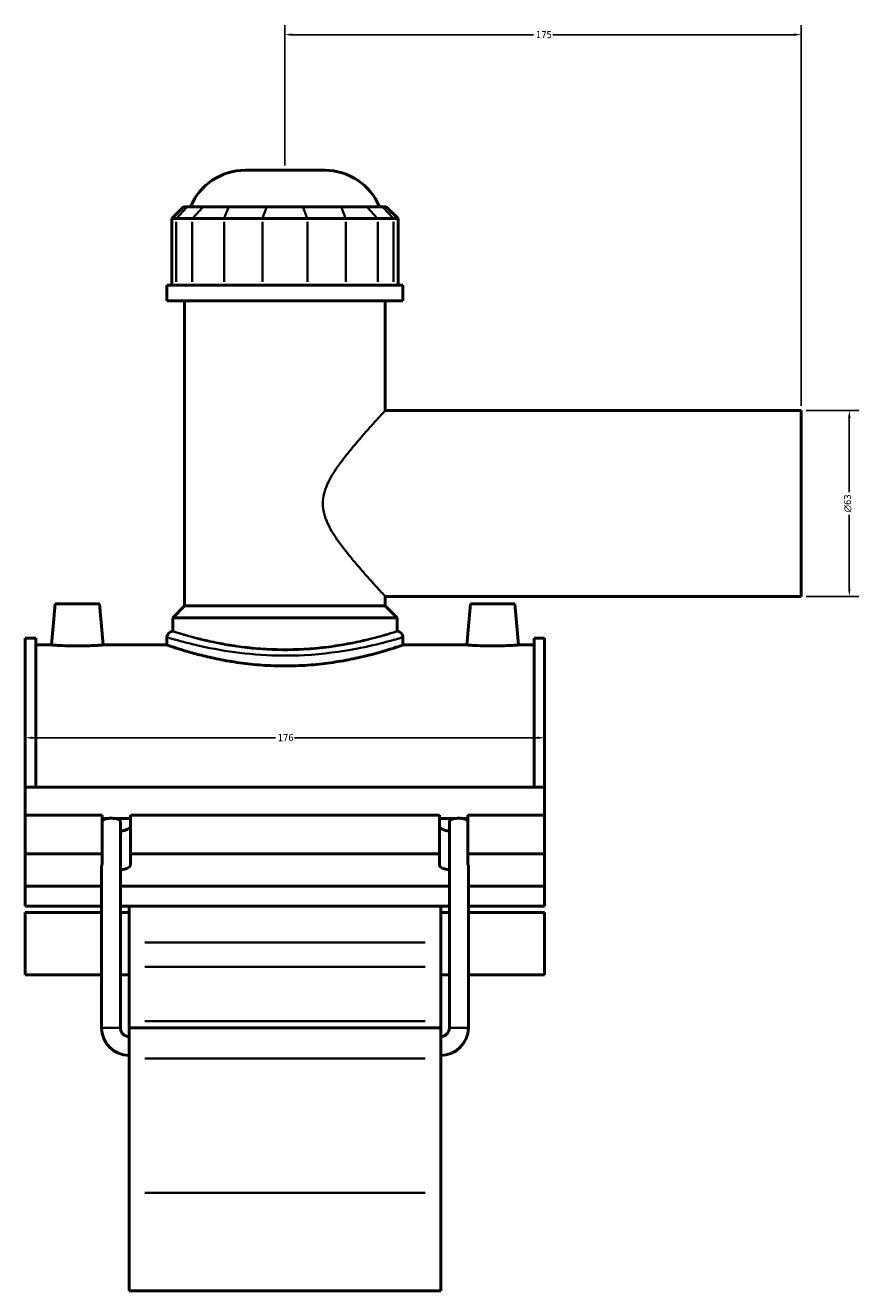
# Model space of a CAD drawing. Header units: millimetres. Extents: x -291 to 1012, y -153 to 1187.
# Tile 2 of 7: x -291 to -9, y 237 to 666. Entities that reach past the tile are written whole.
import ezdxf

# ---------------------------------------------------------------- set-up
doc = ezdxf.new("R2010")
doc.units = ezdxf.units.MM
for name, color, linetype, lineweight in [('Dimension (ANSI)', 7, 'Continuous', 25), ('Visible (ANSI)', 7, 'Continuous', 50), ('Visible Narrow (ANSI)', 7, 'Continuous', 35)]:
    doc.layers.add(name, color=color, linetype=linetype, lineweight=lineweight)
doc.styles.add('Note Text (ANSI)', font='tahoma.ttf')
doc.dimstyles.new('Default - mm (ANSI)', dxfattribs={"dimtxt": 2.4, "dimasz": 2.5, "dimexe": 3.175, "dimexo": 1.6002, "dimgap": 0.8, "dimtad": 0, "dimtoh": 1, "dimdec": 0, "dimrnd": 1e-08, "dimzin": 4, "dimdsep": 46, "dimtxsty": 'Note Text (ANSI)', "dimcen": 0.09, "dimdle": 10, "dimclrd": 256, "dimclre": 256, "dimclrt": 5, "dimadec": 1, "dimazin": 1, "dimtfac": 1.27, "dimtofl": 0, "dimtmove": 0, "dimatfit": 3, "dimfxl": 1, "dimtolj": 1, "dimtzin": 4, "dimlwd": -1, "dimlwe": -1, "dimarcsym": 0})

# ---------------------------------------------------------------- blocks, each defined once
blk = doc.blocks.new('*D7')
at = {"layer": 'Defpoints', "color": 0, "transparency": 16777216}
for p in [(-291.45, 425.32), (-115.45, 425.32), (-115.45, 424.83)]:
    blk.add_point(p, dxfattribs=at)
at = {"layer": 'Dimension (ANSI)', "transparency": 16777216}
for p, q in [((-288.95, 424.83), (-206.71, 424.83)), ((-117.95, 424.83), (-200.18, 424.83))]:
    blk.add_line(p, q, dxfattribs=at)
for points in [[(-288.95, 425.25), (-288.95, 424.41), (-291.45, 424.83)], [(-117.95, 425.25), (-117.95, 424.41), (-115.45, 424.83)]]:
    blk.add_solid(points, dxfattribs=at)
at = {"layer": 'Dimension (ANSI)', "color": 5, "transparency": 16777216, "insert": (-205.91, 426.08), "char_height": 2.4, "attachment_point": 1, "style": 'Note Text (ANSI)'}
blk.add_mtext('\\A1;176', dxfattribs=at)
blk = doc.blocks.new('*D8')
at = {"layer": 'Defpoints', "color": 0, "transparency": 16777216}
for p in [(-203.45, 663.3), (-203.45, 617.3), (-28.45, 535.8)]:
    blk.add_point(p, dxfattribs=at)
at = {"layer": 'Dimension (ANSI)', "transparency": 16777216}
for p, q in [((-203.45, 618.9), (-203.45, 666.48)), ((-28.45, 537.4), (-28.45, 666.48)), ((-200.95, 663.3), (-119.18, 663.3)), ((-30.95, 663.3), (-112.71, 663.3))]:
    blk.add_line(p, q, dxfattribs=at)
for points in [[(-200.95, 663.72), (-200.95, 662.89), (-203.45, 663.3)], [(-30.95, 663.72), (-30.95, 662.89), (-28.45, 663.3)]]:
    blk.add_solid(points, dxfattribs=at)
at = {"layer": 'Dimension (ANSI)', "color": 5, "transparency": 16777216, "insert": (-118.38, 664.53), "char_height": 2.4, "attachment_point": 1, "style": 'Note Text (ANSI)'}
blk.add_mtext('\\A1;175', dxfattribs=at)
blk = doc.blocks.new('*D9')
at = {"layer": 'Defpoints', "color": 0, "transparency": 16777216}
for p in [(-28.45, 535.8), (-28.45, 472.8), (-12.18, 472.8)]:
    blk.add_point(p, dxfattribs=at)
at = {"layer": 'Dimension (ANSI)', "transparency": 16777216}
for p, q in [((-26.85, 535.8), (-9, 535.8)), ((-12.18, 533.3), (-12.18, 508.11)), ((-12.18, 475.3), (-12.18, 500.5)), ((-26.85, 472.8), (-9, 472.8))]:
    blk.add_line(p, q, dxfattribs=at)
for points in [[(-12.59, 533.3), (-11.76, 533.3), (-12.18, 535.8)], [(-12.59, 475.3), (-11.76, 475.3), (-12.18, 472.8)]]:
    blk.add_solid(points, dxfattribs=at)
at = {"layer": 'Dimension (ANSI)', "color": 5, "transparency": 16777216, "insert": (-13.98, 501.3), "char_height": 2.4, "attachment_point": 1, "rotation": 90, "style": 'Note Text (ANSI)'}
blk.add_mtext('\\A1;{\\fAIGDT|b0|i0;\\H2.4000;\\ln}\\fTahoma|b0|i0;\\H2.4000;63', dxfattribs=at)

msp = doc.modelspace()

# ---------------------------------------------------------------- linework, layer by layer
at = {"layer": 'Visible (ANSI)'}
for p, q in [((-216.95, 617.3), (-189.94, 617.3)), ((-237.8, 604.91), (-241.8, 600.91)), ((-240.28, 600.91), (-241.8, 600.91)), ((-241.8, 600.91), (-241.8, 578.36)), ((-240.28, 600.91), (-234.9, 600.91)), ((-237.8, 604.91), (-236.58, 604.91)), ((-231.21, 604.91), (-236.58, 604.91)), ((-224.08, 600.91), (-234.9, 600.91)), ((-231.21, 604.91), (-222.55, 604.91)), ((-224.08, 600.91), (-211.1, 600.91)), ((-209.57, 604.91), (-222.55, 604.91)), ((-195.79, 600.91), (-211.1, 600.91)), ((-209.57, 604.91), (-197.32, 604.91)), ((-184.35, 604.91), (-197.32, 604.91)), ((-195.79, 600.91), (-182.82, 600.91)), ((-184.35, 604.91), (-175.69, 604.91)), ((-171.99, 600.91), (-182.82, 600.91)), ((-170.31, 604.91), (-175.69, 604.91)), ((-171.99, 600.91), (-166.62, 600.91)), ((-170.31, 604.91), (-169.1, 604.91)), ((-169.1, 604.91), (-165.1, 600.91)), ((-165.1, 600.91), (-166.62, 600.91)), ((-165.1, 600.91), (-165.1, 578.36)), ((-163.45, 578.36), (-243.45, 578.36)), ((-243.45, 573.05), (-243.45, 578.36)), ((-163.45, 573.05), (-163.45, 578.36)), ((-163.45, 573.05), (-243.45, 573.05)), ((-237.45, 469.55), (-237.45, 573.05)), ((-169.45, 535.8), (-169.45, 573.05)), ((-169.45, 535.8), (-28.45, 535.8)), ((-28.45, 472.8), (-28.45, 535.8)), ((-169.45, 469.55), (-169.45, 472.8)), ((-169.45, 472.8), (-28.45, 472.8)), ((-281.35, 470.3), (-282.57, 456.3)), ((-281.35, 470.3), (-266.35, 470.3)), ((-266.35, 470.3), (-265.12, 456.3)), ((-237.45, 469.55), (-241.45, 465.55)), ((-169.45, 469.55), (-237.45, 469.55)), ((-169.45, 469.55), (-165.45, 465.55)), ((-140.55, 470.3), (-141.77, 456.3)), ((-125.55, 470.3), (-140.55, 470.3)), ((-125.55, 470.3), (-124.32, 456.3)), ((-165.45, 465.55), (-241.45, 465.55)), ((-241.45, 460.94), (-241.45, 465.55)), ((-165.45, 460.94), (-165.45, 465.55)), ((-291.45, 408.03), (-291.45, 458.62)), ((-287.93, 458.62), (-291.45, 458.62)), ((-287.93, 458.62), (-287.93, 408.03)), ((-287.93, 456.3), (-282.57, 456.3)), ((-265.12, 456.3), (-243.45, 456.3)), ((-243.45, 458.94), (-243.45, 456.3)), ((-163.45, 458.94), (-163.45, 456.3)), ((-163.45, 456.3), (-141.77, 456.3)), ((-124.32, 456.3), (-118.97, 456.3)), ((-118.97, 458.62), (-118.97, 408.03)), ((-115.45, 458.62), (-118.97, 458.62)), ((-115.45, 408.03), (-115.45, 458.62)), ((-291.45, 408.03), (-115.45, 408.03)), ((-291.45, 398.6), (-291.45, 408.03)), ((-115.45, 398.6), (-115.45, 408.03)), ((-291.45, 398.6), (-265.45, 398.6)), ((-291.45, 385.45), (-291.45, 398.6)), ((-265.45, 385.45), (-265.45, 398.6)), ((-265.45, 397.51), (-263.3, 397.51)), ((-261.52, 397.51), (-255.85, 397.51)), ((-259.21, 326.46), (-259.21, 396.39)), ((-255.85, 398.6), (-255.85, 385.45)), ((-255.85, 398.6), (-151.05, 398.6)), ((-151.05, 385.45), (-151.05, 398.6)), ((-151.05, 397.51), (-145.38, 397.51)), ((-147.69, 326.46), (-147.69, 396.39)), ((-143.6, 397.51), (-141.45, 397.51)), ((-141.45, 398.6), (-141.45, 385.45)), ((-141.45, 398.6), (-115.45, 398.6)), ((-115.45, 385.45), (-115.45, 398.6)), ((-291.45, 385.45), (-265.45, 385.45)), ((-291.45, 374.5), (-291.45, 385.45)), ((-265.45, 381.86), (-265.45, 385.45)), ((-255.85, 385.45), (-255.85, 381.62)), ((-255.85, 385.45), (-151.05, 385.45)), ((-151.05, 381.62), (-151.05, 385.45)), ((-141.45, 385.45), (-141.45, 381.86)), ((-141.45, 385.45), (-115.45, 385.45)), ((-115.45, 385.45), (-115.45, 374.5)), ((-265.61, 326.46), (-265.61, 381.49)), ((-141.29, 326.46), (-141.29, 381.49)), ((-265.61, 374.5), (-291.45, 374.5)), ((-291.45, 374.5), (-291.45, 367.67)), ((-147.69, 374.5), (-259.21, 374.5)), ((-115.45, 374.5), (-141.29, 374.5)), ((-115.45, 367.67), (-115.45, 374.5)), ((-291.45, 367.67), (-265.61, 367.67)), ((-291.45, 365.53), (-291.45, 344.45)), ((-291.45, 365.53), (-265.61, 365.53)), ((-259.21, 367.67), (-147.69, 367.67)), ((-259.21, 365.53), (-256.25, 365.53)), ((-256.25, 367.67), (-256.25, 355.42)), ((-150.65, 355.42), (-150.65, 367.67)), ((-150.65, 365.53), (-147.69, 365.53)), ((-141.29, 367.67), (-115.45, 367.67)), ((-141.29, 365.53), (-115.45, 365.53)), ((-115.45, 344.45), (-115.45, 365.53)), ((-256.25, 355.42), (-256.25, 347.11)), ((-150.65, 347.11), (-150.65, 355.42)), ((-291.45, 344.45), (-265.61, 344.45)), ((-259.21, 344.45), (-256.25, 344.45)), ((-256.25, 328.77), (-256.25, 347.11)), ((-150.65, 347.11), (-150.65, 328.77)), ((-150.65, 344.45), (-147.69, 344.45)), ((-141.29, 344.45), (-115.45, 344.45)), ((-256.25, 326.5), (-256.25, 328.77)), ((-256.25, 326.5), (-256.25, 316.1)), ((-256.25, 326.5), (-150.65, 326.5)), ((-150.65, 328.77), (-150.65, 326.5)), ((-150.65, 316.1), (-150.65, 326.5)), ((-256.25, 270.53), (-256.25, 316.1)), ((-150.65, 316.1), (-150.65, 270.53)), ((-256.25, 270.53), (-256.25, 237.3)), ((-150.65, 237.3), (-150.65, 270.53)), ((-256.25, 237.3), (-150.65, 237.3))]:
    msp.add_line(p, q, dxfattribs=at)
for centre, radius, start, end in [((-216.95, 597.3), 20, 90, 157.6353), ((-189.94, 597.3), 20, 22.3647, 90), ((-241.45, 458.94), 2, 90, 180), ((-165.45, 458.94), 2, 0, 90), ((-256.25, 326.46), 9.36, 180, 270), ((-256.25, 326.46), 2.96, 180, 270), ((-150.65, 326.46), 9.36, 270, 0), ((-150.65, 326.46), 2.96, 270, 0)]:
    msp.add_arc(centre, radius, start, end, dxfattribs=at)
for centre, major_axis, ratio, start_param, end_param in [((-262.41, 396.39), (3.2, 0), 0.36397, 1.853028, 2.824032), ((-262.41, 396.39), (3.2, 0), 0.36397, 1.288564, 1.853028), ((-262.41, 396.39), (3.2, 0), 0.36397, 0, 1.288564), ((-144.49, 396.39), (3.2, 0), 0.36397, 1.853028, 3.141593), ((-144.49, 396.39), (3.2, 0), 0.36397, 1.288564, 1.853028), ((-144.49, 396.39), (3.2, 0), 0.36397, 0.31756, 1.288564), ((-260.65, 394.77), (4.8, 0), 0.34202, 5.017082, 6.283185), ((-146.25, 394.77), (-4.8, 0), 0.34202, 0, 1.266104), ((-262.41, 381.49), (3.2, 0), 0.36397, 2.824032, 3.141593), ((-260.65, 381.62), (4.8, 0), 0.34202, 5.017082, 6.283185), ((-146.25, 381.62), (-4.8, 0), 0.34202, 0, 1.266104), ((-144.49, 381.49), (3.2, 0), 0.36397, 0, 0.31756)]:
    msp.add_ellipse(centre, major_axis=major_axis, ratio=ratio, start_param=start_param, end_param=end_param, dxfattribs=at)
for points, knots in [([(-265.12, 456.3), (-265.12, 456.3), (-265.34, 456.29), (-266.23, 456.22), (-266.9, 456.18), (-268.44, 456.1), (-269.42, 456.05), (-271.58, 455.99), (-272.75, 455.97), (-274.95, 455.97), (-276.12, 455.99), (-278.27, 456.05), (-279.25, 456.1), (-280.8, 456.18), (-281.47, 456.22), (-282.35, 456.29), (-282.57, 456.3), (-282.57, 456.3)], [1.317332, 1.317332, 1.317332, 1.317332, 1.646255, 1.646255, 1.975177, 1.975177, 2.304921, 2.304921, 2.634664, 2.634664, 2.964122, 2.964122, 3.29358, 3.29358, 3.622788, 3.622788, 3.951996, 3.951996, 3.951996, 3.951996]), ([(-163.45, 456.3), (-163.45, 456.3), (-163.69, 456.22), (-164.71, 455.87), (-165.49, 455.61), (-167.54, 454.95), (-168.81, 454.56), (-171.74, 453.7), (-173.4, 453.24), (-176.93, 452.36), (-178.92, 451.9), (-183.27, 451.02), (-185.62, 450.61), (-190.54, 449.92), (-193.11, 449.65), (-198.3, 449.28), (-200.91, 449.19), (-205.98, 449.19), (-208.6, 449.28), (-213.78, 449.65), (-216.35, 449.92), (-221.27, 450.61), (-223.63, 451.02), (-227.97, 451.9), (-229.97, 452.36), (-233.5, 453.24), (-235.15, 453.7), (-238.08, 454.56), (-239.35, 454.95), (-241.4, 455.61), (-242.18, 455.87), (-243.2, 456.22), (-243.45, 456.3), (-243.45, 456.3)], [6.081377, 6.081377, 6.081377, 6.081377, 6.841346, 6.841346, 7.601315, 7.601315, 8.361283, 8.361283, 9.121252, 9.121252, 9.881628, 9.881628, 10.642003, 10.642003, 11.402379, 11.402379, 12.162755, 12.162755, 12.923131, 12.923131, 13.683506, 13.683506, 14.443882, 14.443882, 15.204258, 15.204258, 15.964226, 15.964226, 16.724195, 16.724195, 17.484164, 17.484164, 18.244132, 18.244132, 18.244132, 18.244132]), ([(-124.32, 456.3), (-124.32, 456.3), (-124.54, 456.29), (-125.43, 456.22), (-126.1, 456.18), (-127.65, 456.1), (-128.63, 456.05), (-130.78, 455.99), (-131.95, 455.97), (-133.05, 455.97), (-134.15, 455.97), (-135.32, 455.99), (-137.47, 456.05), (-138.45, 456.1), (-140, 456.18), (-140.67, 456.22), (-141.55, 456.29), (-141.77, 456.3), (-141.77, 456.3)], [3.951996, 3.951996, 3.951996, 3.951996, 4.281204, 4.281204, 4.610412, 4.610412, 4.93987, 4.93987, 5.269327, 5.269327, 5.269327, 5.599071, 5.599071, 5.928814, 5.928814, 6.257737, 6.257737, 6.586659, 6.586659, 6.586659, 6.586659])]:
    msp.add_open_spline(points, degree=3, knots=knots, dxfattribs=at)
at = {"layer": 'Visible Narrow (ANSI)'}
for p, q in [((-236.77, 604.71), (-240.09, 601.11)), ((-234.72, 601.11), (-231.39, 604.71)), ((-222.62, 604.71), (-224, 601.11)), ((-209.65, 604.71), (-211.02, 601.11)), ((-197.25, 604.71), (-195.87, 601.11)), ((-184.27, 604.71), (-182.89, 601.11)), ((-175.5, 604.71), (-172.18, 601.11)), ((-170.13, 604.71), (-166.8, 601.11)), ((-240.28, 579.49), (-240.28, 599.78)), ((-234.9, 599.78), (-234.9, 579.49)), ((-224.08, 579.49), (-224.08, 599.78)), ((-211.1, 599.78), (-211.1, 579.49)), ((-195.79, 579.49), (-195.79, 599.78)), ((-182.82, 599.78), (-182.82, 579.49)), ((-171.99, 579.49), (-171.99, 599.78)), ((-166.62, 599.78), (-166.62, 579.49)), ((-155.93, 355.42), (-250.97, 355.42)), ((-250.97, 347.11), (-155.93, 347.11)), ((-259.25, 326.46), (-265.57, 326.46)), ((-250.97, 328.77), (-155.93, 328.77)), ((-147.65, 326.46), (-141.33, 326.46)), ((-250.97, 316.1), (-155.93, 316.1)), ((-250.97, 270.53), (-155.93, 270.53))]:
    msp.add_line(p, q, dxfattribs=at)
for points, knots in [([(-169.45, 472.8), (-169.45, 472.8), (-169.65, 473.02), (-170.46, 473.9), (-171.06, 474.55), (-172.59, 476.22), (-173.51, 477.23), (-175.54, 479.49), (-176.64, 480.74), (-178.99, 483.45), (-180.32, 485.02), (-183.04, 488.37), (-184.42, 490.16), (-186.99, 493.87), (-188.18, 495.79), (-190.01, 499.83), (-190.65, 501.95), (-190.65, 506.66), (-190.01, 508.77), (-188.18, 512.81), (-186.99, 514.73), (-184.42, 518.45), (-183.04, 520.23), (-180.32, 523.59), (-178.99, 525.16), (-176.64, 527.86), (-175.54, 529.11), (-173.51, 531.37), (-172.59, 532.39), (-171.06, 534.05), (-170.46, 534.71), (-169.65, 535.58), (-169.45, 535.8), (-169.45, 535.8)], [5.387571, 5.387571, 5.387571, 5.387571, 6.028234, 6.028234, 6.668897, 6.668897, 7.30956, 7.30956, 7.950223, 7.950223, 8.656453, 8.656453, 9.362683, 9.362683, 10.068913, 10.068913, 10.775143, 10.775143, 11.481373, 11.481373, 12.187603, 12.187603, 12.893833, 12.893833, 13.600063, 13.600063, 14.240726, 14.240726, 14.881389, 14.881389, 15.522051, 15.522051, 16.162714, 16.162714, 16.162714, 16.162714]), ([(-165.45, 460.94), (-165.45, 460.94), (-165.62, 460.89), (-166.73, 460.53), (-168.4, 459.99), (-173.33, 458.59), (-176.64, 457.73), (-185.36, 455.96), (-191.1, 455.11), (-201.78, 454.5), (-206.57, 454.54), (-215.92, 455.19), (-220.45, 455.82), (-228.88, 457.39), (-232.66, 458.35), (-237.12, 459.6), (-238.43, 459.99), (-240.36, 460.59), (-240.99, 460.79), (-241.39, 460.92), (-241.45, 460.94), (-241.45, 460.94)], [18.231106, 18.231106, 18.231106, 18.231106, 18.858795, 18.858795, 20.308283, 20.308283, 21.806105, 21.806105, 23.667527, 23.667527, 25.095332, 25.095332, 26.569808, 26.569808, 28.198653, 28.198653, 29.118358, 29.118358, 30.015224, 30.015224, 30.38518, 30.38518, 30.38518, 30.38518]), ([(-165.45, 460.94), (-165.45, 460.94), (-165.68, 460.87), (-166.65, 460.57), (-167.39, 460.34), (-169.33, 459.77), (-170.54, 459.43), (-173.32, 458.69), (-174.9, 458.3), (-178.26, 457.53), (-180.15, 457.13), (-184.28, 456.38), (-186.52, 456.02), (-191.2, 455.43), (-193.64, 455.19), (-198.56, 454.88), (-201.04, 454.8), (-205.85, 454.8), (-208.33, 454.88), (-213.25, 455.19), (-215.7, 455.43), (-220.37, 456.02), (-222.61, 456.38), (-226.74, 457.13), (-228.64, 457.53), (-231.99, 458.3), (-233.57, 458.69), (-236.36, 459.43), (-237.56, 459.77), (-239.51, 460.34), (-240.25, 460.57), (-241.22, 460.87), (-241.45, 460.94), (-241.45, 460.94)], [5.768305, 5.768305, 5.768305, 5.768305, 6.489211, 6.489211, 7.210118, 7.210118, 7.931024, 7.931024, 8.651931, 8.651931, 9.3731, 9.3731, 10.09427, 10.09427, 10.81544, 10.81544, 11.53661, 11.53661, 12.25778, 12.25778, 12.97895, 12.97895, 13.70012, 13.70012, 14.42129, 14.42129, 15.142196, 15.142196, 15.863102, 15.863102, 16.584009, 16.584009, 17.304915, 17.304915, 17.304915, 17.304915]), ([(-243.45, 458.94), (-243.45, 458.94), (-243.39, 458.92), (-242.96, 458.8), (-242.3, 458.59), (-240.27, 458.01), (-238.89, 457.62), (-234.2, 456.39), (-230.21, 455.45), (-221.34, 453.9), (-216.58, 453.28), (-206.74, 452.64), (-201.69, 452.61), (-190.45, 453.21), (-184.41, 454.04), (-175.23, 455.78), (-171.74, 456.63), (-166.55, 458.01), (-164.8, 458.54), (-163.63, 458.89), (-163.45, 458.94), (-163.45, 458.94)], [-30.38518, -30.38518, -30.38518, -30.38518, -30.015224, -30.015224, -29.118358, -29.118358, -28.198653, -28.198653, -26.569808, -26.569808, -25.095332, -25.095332, -23.667527, -23.667527, -21.806105, -21.806105, -20.308283, -20.308283, -18.858795, -18.858795, -18.231106, -18.231106, -18.231106, -18.231106])]:
    msp.add_open_spline(points, degree=3, knots=knots, dxfattribs=at)

# ---------------------------------------------------------------- dimensions: what is measured, and where the dimension line sits
at = {"layer": 'Dimension (ANSI)'}
for base, p1, p2, override, picture, middle in [((-203.45, 663.3), (-28.45, 535.8), (-203.45, 617.3), {"dimgap": 0.8, "dimtoh": 0, "dimdec": 0, "dimtol": 0, "dimlim": 0, "dimtp": 0, "dimtm": 0, "dimtdec": 2, "dimatfit": 1}, '*D8', (-115.95, 663.3)), ((-115.45, 424.83), (-291.45, 425.32), (-115.45, 425.32), {"dimgap": 0.8, "dimtoh": 0, "dimdec": 0, "dimse1": 1, "dimse2": 1, "dimtol": 0, "dimlim": 0, "dimtp": 0, "dimtm": 0, "dimtdec": 2, "dimatfit": 1}, '*D7', (-203.45, 424.83))]:
    dim = msp.add_linear_dim(base=base, p1=p1, p2=p2, angle=180, dimstyle='Default - mm (ANSI)', override=override, dxfattribs=at)
    dim.commit()
    dim.dimension.update_dxf_attribs({"geometry": picture, "text_midpoint": middle, "dimtype": 160})
dim = msp.add_linear_dim(base=(-12.18, 472.8), p1=(-28.45, 535.8), p2=(-28.45, 472.8), angle=90, text='{\\fAIGDT|b0|i0;\\H2.4000;\\ln}\\fTahoma|b0|i0;\\H2.4000;<>', dimstyle='Default - mm (ANSI)', override={"dimgap": 0.8, "dimtoh": 0, "dimdec": 0, "dimtol": 0, "dimlim": 0, "dimtp": 0, "dimtm": 0, "dimtdec": 2, "dimatfit": 1}, dxfattribs=at)
dim.commit()
dim.dimension.update_dxf_attribs({"geometry": '*D9', "text_midpoint": (-12.18, 504.3), "dimtype": 160})

doc.saveas('drawing.dxf')
